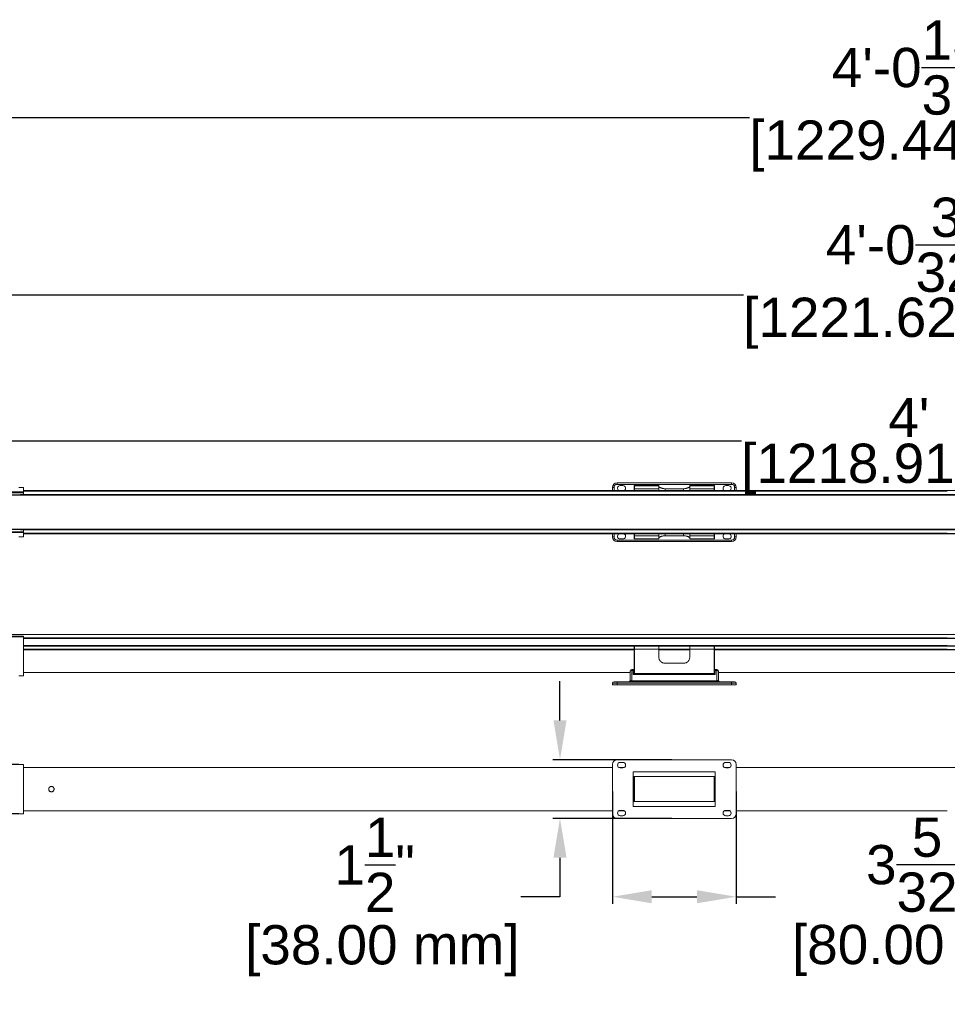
# Model space of a CAD drawing. Header units: inches. Extents: x -11.3 to 48.4, y -6.3 to 18.8.
# Tile 11 of 12: x 1.4 to 25, y -6.3 to 18.8. Entities that reach past the tile are written whole.
import ezdxf

# ---------------------------------------------------------------- set-up
doc = ezdxf.new("R2010")
doc.units = ezdxf.units.IN
doc.header["$MEASUREMENT"] = 0
doc.layers.add('DIMENSIONS', color=1, linetype='Continuous')
doc.styles.get("Standard").update_dxf_attribs({"font": 'Arial.ttf'})
doc.dimstyles.new('Big 1IN', dxfattribs={"dimtxt": 1, "dimasz": 1, "dimexe": 0.18, "dimexo": 0.0625, "dimgap": 0.09, "dimtad": 0, "dimtih": 1, "dimtoh": 1, "dimdec": 5, "dimzin": 0, "dimdsep": 46, "dimlunit": 4, "dimtxsty": 'Standard', "dimcen": 0.5, "dimadec": 0, "dimazin": 0, "dimtfac": 1, "dimtdec": 5, "dimtofl": 0, "dimtmove": 0, "dimatfit": 3, "dimfxl": 1, "dimtolj": 1, "dimtzin": 0, "dimarcsym": 0})

# ---------------------------------------------------------------- blocks, each defined once
blk = doc.blocks.new('*D8')
at = {"layer": 'Defpoints', "color": 0, "transparency": 16777216}
for p in [(47.988, 8.049), (0, 6.227), (47.988, 6.227)]:
    blk.add_point(p, dxfattribs=at)
at = {"layer": 'DIMENSIONS', "color": 0, "lineweight": -2, "transparency": 16777216}
for p, q in [((0, 6.289), (0, 8.229)), ((1, 8.049), (19.73, 8.049)), ((46.988, 8.049), (28.259, 8.049)), ((47.988, 6.289), (47.988, 8.229))]:
    blk.add_line(p, q, dxfattribs=at)
at = {"layer": 'DIMENSIONS', "color": 0, "transparency": 16777216}
for points in [[(1, 8.216), (1, 7.882), (0, 8.049)], [(46.988, 8.216), (46.988, 7.882), (47.988, 8.049)]]:
    blk.add_solid(points, dxfattribs=at)
at = {"layer": 'DIMENSIONS', "color": 0, "transparency": 16777216, "char_height": 1, "attachment_point": 5}
for s, insert in [("\\A1;4'", (23.994, 8.639)), ('\\A1;[1218.91 mm]', (23.994, 7.323))]:
    blk.add_mtext(s, dxfattribs=dict(at, insert=insert))
blk = doc.blocks.new('*D9')
at = {"layer": 'Defpoints', "color": 0, "transparency": 16777216}
for p in [(0, 11.766), (0, 6.21), (48.095, 6.21)]:
    blk.add_point(p, dxfattribs=at)
at = {"layer": 'DIMENSIONS', "color": 0, "lineweight": -2, "transparency": 16777216}
for p, q in [((0, 6.272), (0, 11.946)), ((48.095, 6.272), (48.095, 11.946)), ((1, 11.766), (19.783, 11.766)), ((47.095, 11.766), (28.312, 11.766))]:
    blk.add_line(p, q, dxfattribs=at)
at = {"layer": 'DIMENSIONS', "color": 0, "transparency": 16777216}
for points in [[(1, 11.933), (1, 11.6), (0, 11.766)], [(47.095, 11.933), (47.095, 11.6), (48.095, 11.766)]]:
    blk.add_solid(points, dxfattribs=at)
at = {"layer": 'DIMENSIONS', "color": 0, "transparency": 16777216, "char_height": 1, "attachment_point": 5}
for s, insert in [('\\A1;4\'-0{\\H1x;\\S3/32;}"', (24.048, 13.039)), ('\\A1;[1221.62 mm]', (24.048, 11.04))]:
    blk.add_mtext(s, dxfattribs=dict(at, insert=insert))
blk = doc.blocks.new('*D10')
at = {"layer": 'Defpoints', "color": 0, "transparency": 16777216}
for p in [(0, 16.279), (0, 6.224), (48.403, 6.224)]:
    blk.add_point(p, dxfattribs=at)
at = {"layer": 'DIMENSIONS', "color": 0, "lineweight": -2, "transparency": 16777216}
for p, q in [((0, 6.287), (0, 16.459)), ((48.403, 6.287), (48.403, 16.459)), ((1, 16.279), (19.937, 16.279)), ((47.403, 16.279), (28.466, 16.279))]:
    blk.add_line(p, q, dxfattribs=at)
at = {"layer": 'DIMENSIONS', "color": 0, "transparency": 16777216}
for points in [[(1, 16.445), (1, 16.112), (0, 16.279)], [(47.403, 16.445), (47.403, 16.112), (48.403, 16.279)]]:
    blk.add_solid(points, dxfattribs=at)
at = {"layer": 'DIMENSIONS', "color": 0, "transparency": 16777216, "char_height": 1, "attachment_point": 5}
for s, insert in [('\\A1;4\'-0{\\H1x;\\S13/32;}"', (24.202, 17.552)), ('\\A1;[1229.44 mm]', (24.202, 15.552))]:
    blk.add_mtext(s, dxfattribs=dict(at, insert=insert))
blk = doc.blocks.new('*D11')
at = {"layer": 'Defpoints', "color": 0, "transparency": 16777216}
for p in [(1.397, -0.193), (-0.875, -1.456), (1.397, -1.456)]:
    blk.add_point(p, dxfattribs=at)
at = {"layer": 'DIMENSIONS', "color": 0, "lineweight": -2, "transparency": 16777216}
for p, q in [((-0.875, 0.807), (-0.875, 1.807)), ((1.335, -0.193), (-1.055, -0.193)), ((1.335, -1.456), (-1.055, -1.456)), ((-0.875, -2.456), (-0.875, -3.456)), ((-0.875, -3.456), (-1.875, -3.456))]:
    blk.add_line(p, q, dxfattribs=at)
at = {"layer": 'DIMENSIONS', "color": 0, "transparency": 16777216}
for points in [[(-1.042, 0.807), (-0.709, 0.807), (-0.875, -0.193)], [(-1.042, -2.456), (-0.709, -2.456), (-0.875, -1.456)]]:
    blk.add_solid(points, dxfattribs=at)
at = {"layer": 'DIMENSIONS', "color": 0, "transparency": 16777216, "char_height": 1, "attachment_point": 5}
for s, insert in [('\\A1;1{\\H1x;\\S1/4;}"', (-5.362, -2.211)), ('\\A1;[32.08 mm]', (-5.362, -4.183))]:
    blk.add_mtext(s, dxfattribs=dict(at, insert=insert))
blk = doc.blocks.new('*D12')
at = {"layer": 'Defpoints', "color": 0, "transparency": 16777216}
for p in [(18.023, -0.075), (15.113, -1.571), (18.023, -1.571)]:
    blk.add_point(p, dxfattribs=at)
at = {"layer": 'DIMENSIONS', "color": 0, "lineweight": -2, "transparency": 16777216}
for p, q in [((15.113, 0.925), (15.113, 1.925)), ((17.961, -0.075), (14.933, -0.075)), ((17.961, -1.571), (14.933, -1.571)), ((15.113, -2.571), (15.113, -3.571)), ((15.113, -3.571), (14.113, -3.571))]:
    blk.add_line(p, q, dxfattribs=at)
at = {"layer": 'DIMENSIONS', "color": 0, "transparency": 16777216}
for points in [[(14.946, 0.925), (15.28, 0.925), (15.113, -0.075)], [(14.946, -2.571), (15.28, -2.571), (15.113, -1.571)]]:
    blk.add_solid(points, dxfattribs=at)
at = {"layer": 'DIMENSIONS', "color": 0, "transparency": 16777216, "insert": (10.394, -3.571), "char_height": 1, "attachment_point": 5}
blk.add_mtext('\\A1;1{\\H1x;\\S1/2;}"\\P [38.00 mm]', dxfattribs=at)
blk = doc.blocks.new('*D13')
at = {"layer": 'Defpoints', "color": 0, "transparency": 16777216}
for p in [(16.448, -0.823), (19.598, -0.823), (19.598, -3.565)]:
    blk.add_point(p, dxfattribs=at)
at = {"layer": 'DIMENSIONS', "color": 0, "lineweight": -2, "transparency": 16777216}
for p, q in [((16.448, -0.886), (16.448, -3.745)), ((19.598, -0.886), (19.598, -3.745)), ((17.448, -3.565), (18.598, -3.565)), ((19.598, -3.565), (20.598, -3.565))]:
    blk.add_line(p, q, dxfattribs=at)
at = {"layer": 'DIMENSIONS', "color": 0, "transparency": 16777216}
for points in [[(17.448, -3.398), (17.448, -3.731), (16.448, -3.565)], [(18.598, -3.398), (18.598, -3.731), (19.598, -3.565)]]:
    blk.add_solid(points, dxfattribs=at)
at = {"layer": 'DIMENSIONS', "color": 0, "transparency": 16777216, "insert": (24.317, -3.565), "char_height": 1, "attachment_point": 5}
blk.add_mtext('\\A1;3{\\H1x;\\S5/32;}"\\P [80.00 mm]', dxfattribs=at)

msp = doc.modelspace()

# ---------------------------------------------------------------- linework, layer by layer
at = {"color": 7, "linetype": 'Continuous', "lineweight": 15}
for p, q in [((1.45669, 6.856706), (1.33858, 6.856706)), ((1.45669, 6.856706), (1.45669, 6.744377)), ((8.646423, 6.777966), (1.45669, 6.777966)), ((24.972866, 6.777966), (8.646423, 6.777966)), ((16.448439, 6.777966), (16.448439, 6.856706)), ((16.487808, 6.856706), (16.448439, 6.856706)), ((16.566548, 6.935446), (16.566548, 6.974816)), ((16.566548, 6.974816), (19.479929, 6.974816)), ((19.479929, 6.935446), (16.566548, 6.935446)), ((16.714186, 6.905918), (16.645289, 6.905918)), ((16.999619, 6.894626), (16.999619, 6.896076)), ((16.999619, 6.823913), (16.999619, 6.894626)), ((16.999619, 6.823913), (17.007492, 6.823913)), ((16.999619, 6.760202), (16.999619, 6.823913)), ((17.629539, 6.90395), (17.007492, 6.90395)), ((17.007492, 6.902483), (17.007492, 6.823913)), ((17.629539, 6.902483), (17.007492, 6.902483)), ((17.629539, 6.823913), (17.007492, 6.823913)), ((17.629539, 6.902483), (17.629539, 6.90395)), ((17.629539, 6.823913), (17.629539, 6.902483)), ((17.629539, 6.760202), (17.629539, 6.823913)), ((18.416939, 6.777966), (17.629539, 6.777966)), ((17.787019, 6.826245), (18.259459, 6.826245)), ((19.038985, 6.90395), (18.416939, 6.90395)), ((18.416939, 6.90395), (18.416939, 6.902483)), ((18.416939, 6.902483), (18.416939, 6.823913)), ((19.038985, 6.902483), (18.416939, 6.902483)), ((19.038985, 6.823913), (18.416939, 6.823913)), ((18.416939, 6.823913), (18.416939, 6.760202)), ((19.038985, 6.823913), (19.038985, 6.902483)), ((19.038985, 6.823913), (19.046859, 6.823913)), ((19.046859, 6.896076), (19.046859, 6.894626)), ((19.046859, 6.894626), (19.046859, 6.823913)), ((19.046859, 6.823913), (19.046859, 6.760202)), ((19.401189, 6.905918), (19.332291, 6.905918)), ((19.479929, 6.935446), (19.479929, 6.974816)), ((19.598039, 6.856706), (19.558669, 6.856706)), ((19.598039, 6.856706), (19.598039, 6.777966)), ((1.45669, 6.744377), (0.047244, 6.744377)), ((0.137795, 6.733277), (1.45669, 6.733277)), ((1.45669, 6.72198), (0.137795, 6.72198)), ((8.646423, 6.666818), (0.137795, 6.666818)), ((1.45669, 6.677312), (1.37795, 6.677312)), ((1.37795, 6.666818), (1.37795, 6.677312)), ((8.646423, 6.760202), (1.45669, 6.760202)), ((1.45669, 6.744377), (1.45669, 6.733277)), ((1.45669, 6.733277), (1.45669, 6.72198)), ((1.45669, 6.72198), (1.45669, 6.677312)), ((24.972866, 6.760202), (8.646423, 6.760202)), ((24.972866, 6.666818), (8.646423, 6.666818)), ((0.137795, 5.786754), (8.646423, 5.786754)), ((1.37795, 5.786754), (1.37795, 5.77626)), ((1.37795, 5.77626), (1.45669, 5.77626)), ((1.45669, 5.77626), (1.45669, 5.731592)), ((8.646423, 5.786754), (24.972866, 5.786754)), ((24.972866, 5.786754), (40.874458, 5.786754)), ((1.45669, 5.709195), (0.047244, 5.709195)), ((0.137795, 5.731592), (1.45669, 5.731592)), ((1.45669, 5.720294), (0.137795, 5.720294)), ((1.33858, 5.596866), (1.45669, 5.596866)), ((1.45669, 5.731592), (1.45669, 5.720294)), ((1.45669, 5.720294), (1.45669, 5.709195)), ((1.45669, 5.709195), (1.45669, 5.596866)), ((1.45669, 5.69337), (8.646423, 5.69337)), ((1.45669, 5.675606), (8.646423, 5.675606)), ((8.646423, 5.69337), (24.972866, 5.69337)), ((8.646423, 5.675606), (24.972866, 5.675606)), ((16.448439, 5.596866), (16.448439, 5.675606)), ((16.487808, 5.596866), (16.448439, 5.596866)), ((16.566548, 5.518126), (19.479929, 5.518126)), ((16.566548, 5.478756), (16.566548, 5.518126)), ((16.645289, 5.547653), (16.714186, 5.547653)), ((16.999619, 5.629658), (16.999619, 5.69337)), ((16.999619, 5.629658), (17.007492, 5.629658)), ((16.999619, 5.558946), (16.999619, 5.629658)), ((16.999619, 5.557496), (16.999619, 5.558946)), ((17.629539, 5.629658), (17.007492, 5.629658)), ((17.007492, 5.629658), (17.007492, 5.551089)), ((17.629539, 5.551089), (17.007492, 5.551089)), ((17.007492, 5.549622), (17.629539, 5.549622)), ((17.629539, 5.629658), (17.629539, 5.69337)), ((17.629539, 5.675606), (18.416939, 5.675606)), ((17.629539, 5.551089), (17.629539, 5.629658)), ((17.629539, 5.549622), (17.629539, 5.551089)), ((18.259459, 5.627327), (17.787019, 5.627327)), ((18.416939, 5.69337), (18.416939, 5.629658)), ((19.038985, 5.629658), (18.416939, 5.629658)), ((18.416939, 5.629658), (18.416939, 5.551089)), ((19.038985, 5.551089), (18.416939, 5.551089)), ((18.416939, 5.551089), (18.416939, 5.549622)), ((18.416939, 5.549622), (19.038985, 5.549622)), ((19.038985, 5.629658), (19.046859, 5.629658)), ((19.038985, 5.551089), (19.038985, 5.629658)), ((19.046859, 5.69337), (19.046859, 5.629658)), ((19.046859, 5.629658), (19.046859, 5.558946)), ((19.046859, 5.558946), (19.046859, 5.557496)), ((19.332291, 5.547653), (19.401189, 5.547653)), ((19.479929, 5.478756), (19.479929, 5.518126)), ((19.598039, 5.596866), (19.558669, 5.596866)), ((19.598039, 5.675606), (19.598039, 5.596866)), ((24.972866, 5.675606), (32.338058, 5.675606)), ((19.479929, 5.478756), (16.566548, 5.478756)), ((8.646423, 3.110182), (0.137795, 3.110182)), ((8.646423, 3.016286), (1.45669, 3.016286)), ((24.972866, 3.110182), (8.646423, 3.110182)), ((24.972866, 3.016286), (8.646423, 3.016286)), ((40.874458, 3.110182), (24.972866, 3.110182)), ((40.874458, 3.016286), (24.972866, 3.016286)), ((8.646423, 2.826718), (1.45669, 2.826718)), ((24.972866, 2.826718), (8.646423, 2.826718)), ((16.999619, 2.740829), (16.999619, 2.807033)), ((17.007492, 2.814907), (17.007492, 2.741347)), ((17.629539, 2.814907), (17.007492, 2.814907)), ((17.629539, 2.741347), (17.629539, 2.814907)), ((19.038985, 2.814907), (18.416939, 2.814907)), ((18.416939, 2.814907), (18.416939, 2.741347)), ((19.038985, 2.741347), (19.038985, 2.814907)), ((19.046859, 2.807033), (19.046859, 2.740829)), ((40.874458, 2.826718), (24.972866, 2.826718)), ((1.45669, 2.73223), (8.646423, 2.73223)), ((8.646423, 2.73223), (16.999619, 2.73223)), ((16.999619, 2.118783), (16.999619, 2.740829)), ((17.629539, 2.741347), (17.007492, 2.741347)), ((17.629539, 2.539317), (17.629539, 2.741347)), ((17.629539, 2.73223), (18.416939, 2.73223)), ((18.416939, 2.741347), (18.416939, 2.539317)), ((19.038985, 2.741347), (18.416939, 2.741347)), ((19.046859, 2.740829), (19.046859, 2.118783)), ((19.046859, 2.73223), (24.972866, 2.73223)), ((24.972866, 2.73223), (32.338058, 2.73223)), ((18.259459, 2.381837), (17.787019, 2.381837)), ((1.45669, 2.145617), (2.096453, 2.145617)), ((2.233381, 2.145617), (8.646423, 2.145617)), ((8.646423, 2.145617), (16.901194, 2.145617)), ((16.901194, 1.948767), (16.901194, 2.182621)), ((16.979934, 2.221991), (16.940564, 2.221991)), ((16.940564, 2.199259), (16.940564, 1.932129)), ((16.979934, 2.199259), (16.940564, 2.199259)), ((16.979934, 2.221991), (16.979934, 2.199259)), ((16.979934, 2.199259), (16.979934, 2.095131)), ((16.999619, 2.14687), (16.979934, 2.14687)), ((19.066544, 2.117862), (16.979934, 2.117862)), ((19.066544, 2.095131), (16.979934, 2.095131)), ((19.046859, 2.14687), (19.066544, 2.14687)), ((19.105914, 2.221991), (19.066544, 2.221991)), ((19.066544, 2.199259), (19.066544, 2.221991)), ((19.066544, 2.095131), (19.066544, 2.199259)), ((19.105914, 2.199259), (19.066544, 2.199259)), ((19.105914, 1.932129), (19.105914, 2.199259)), ((19.145284, 2.182621), (19.145284, 1.948767)), ((19.145284, 2.145617), (24.972866, 2.145617)), ((24.972866, 2.145617), (32.239633, 2.145617)), ((16.566548, 1.870027), (16.448439, 1.870027)), ((16.448439, 1.830657), (16.448439, 1.870027)), ((16.566548, 1.830657), (16.448439, 1.830657)), ((16.487808, 1.909397), (16.566548, 1.909397)), ((16.566548, 1.870027), (16.566548, 1.909397)), ((16.566548, 1.909397), (19.479929, 1.909397)), ((19.479929, 1.870027), (16.566548, 1.870027)), ((16.566548, 1.870027), (16.566548, 1.830657)), ((19.479929, 1.830657), (16.566548, 1.830657)), ((16.940564, 1.909397), (16.940564, 1.932129)), ((16.940564, 1.932129), (19.105914, 1.932129)), ((19.105914, 1.909397), (19.105914, 1.932129)), ((19.479929, 1.870027), (19.479929, 1.909397)), ((19.479929, 1.909397), (19.558669, 1.909397)), ((19.598039, 1.870027), (19.479929, 1.870027)), ((19.479929, 1.830657), (19.479929, 1.870027)), ((19.598039, 1.830657), (19.479929, 1.830657)), ((19.598039, 1.870027), (19.598039, 1.830657)), ((16.448439, -1.453343), (16.448439, -0.193503)), ((19.479929, -0.075393), (16.566548, -0.075393)), ((16.714186, -0.14429), (16.645289, -0.14429)), ((19.401189, -0.14429), (19.332291, -0.14429)), ((19.598039, -1.453343), (19.598039, -0.193503)), ((8.646423, -0.272243), (1.45669, -0.272243)), ((16.448439, -0.272243), (8.646423, -0.272243)), ((16.749674, -0.272243), (16.609801, -0.272243)), ((16.645289, -0.282085), (16.714186, -0.282085)), ((16.979934, -1.265385), (16.979934, -0.381461)), ((16.979934, -0.381461), (19.066544, -0.381461)), ((19.066544, -1.265385), (19.066544, -0.381461)), ((19.436676, -0.272243), (19.296803, -0.272243)), ((19.332291, -0.282085), (19.401189, -0.282085)), ((24.972866, -0.272243), (19.598039, -0.272243)), ((31.786878, -0.272243), (24.972866, -0.272243)), ((19.066544, -0.504673), (16.979934, -0.504673)), ((16.979934, -0.685628), (16.999619, -0.685628)), ((16.999619, -1.142173), (16.999619, -0.504673)), ((19.046859, -0.504673), (19.046859, -1.142173)), ((19.046859, -0.685628), (19.066544, -0.685628)), ((16.999619, -0.961218), (16.979934, -0.961218)), ((19.066544, -0.961218), (19.046859, -0.961218)), ((16.979934, -1.142173), (19.066544, -1.142173)), ((1.45669, -1.374603), (8.646423, -1.374603)), ((8.646423, -1.374603), (16.448439, -1.374603)), ((16.609801, -1.374603), (16.749674, -1.374603)), ((16.714186, -1.36476), (16.645289, -1.36476)), ((16.645289, -1.502555), (16.714186, -1.502555)), ((16.979934, -1.265385), (19.066544, -1.265385)), ((19.296803, -1.374603), (19.436676, -1.374603)), ((19.401189, -1.36476), (19.332291, -1.36476)), ((19.332291, -1.502555), (19.401189, -1.502555)), ((19.598039, -1.374603), (24.972866, -1.374603)), ((19.479929, -1.571453), (16.566548, -1.571453))]:
    msp.add_line(p, q, dxfattribs=at)
at = {"color": 8, "linetype": 'Continuous', "lineweight": 15}
for p, q in [((1.45669, 6.777256), (8.646423, 6.777256)), ((8.646423, 6.777256), (24.972866, 6.777256)), ((16.487808, 6.856706), (16.487808, 6.777966)), ((17.007492, 6.90395), (17.007492, 6.902483)), ((17.007492, 6.823913), (17.007492, 6.760202)), ((17.629539, 6.777256), (18.416939, 6.777256)), ((17.787019, 6.826245), (17.787019, 6.777966)), ((18.259459, 6.777966), (18.259459, 6.826245)), ((19.038985, 6.902483), (19.038985, 6.90395)), ((19.038985, 6.760202), (19.038985, 6.823913)), ((19.558669, 6.777966), (19.558669, 6.856706)), ((24.972866, 6.777256), (32.338058, 6.777256)), ((8.646423, 6.66191), (0.137795, 6.66191)), ((8.646423, 6.769393), (1.45669, 6.769393)), ((8.646423, 6.759944), (1.45669, 6.759944)), ((1.45669, 6.678295), (8.646423, 6.678295)), ((24.972866, 6.769393), (8.646423, 6.769393)), ((24.972866, 6.759944), (8.646423, 6.759944)), ((8.646423, 6.678295), (24.972866, 6.678295)), ((24.972866, 6.66191), (8.646423, 6.66191)), ((18.416939, 6.769393), (17.629539, 6.769393)), ((24.972866, 6.678295), (40.874458, 6.678295)), ((40.874458, 6.66191), (24.972866, 6.66191)), ((0.137795, 5.791662), (8.646423, 5.791662)), ((8.646423, 5.775277), (1.45669, 5.775277)), ((8.646423, 5.791662), (24.972866, 5.791662)), ((24.972866, 5.775277), (8.646423, 5.775277)), ((24.972866, 5.791662), (40.874458, 5.791662)), ((40.874458, 5.775277), (24.972866, 5.775277)), ((1.45669, 5.693628), (8.646423, 5.693628)), ((1.45669, 5.684179), (8.646423, 5.684179)), ((8.646423, 5.676315), (1.45669, 5.676315)), ((8.646423, 5.693628), (24.972866, 5.693628)), ((8.646423, 5.684179), (24.972866, 5.684179)), ((24.972866, 5.676315), (8.646423, 5.676315)), ((16.487808, 5.675606), (16.487808, 5.596866)), ((17.007492, 5.69337), (17.007492, 5.629658)), ((17.007492, 5.551089), (17.007492, 5.549622)), ((17.629539, 5.684179), (18.416939, 5.684179)), ((18.416939, 5.676315), (17.629539, 5.676315)), ((17.787019, 5.675606), (17.787019, 5.627327)), ((18.259459, 5.627327), (18.259459, 5.675606)), ((19.038985, 5.629658), (19.038985, 5.69337)), ((19.038985, 5.549622), (19.038985, 5.551089)), ((19.558669, 5.596866), (19.558669, 5.675606)), ((24.972866, 5.684179), (32.338058, 5.684179)), ((32.338058, 5.676315), (24.972866, 5.676315)), ((1.45669, 3.025076), (8.646423, 3.025076)), ((8.646423, 3.012928), (1.45669, 3.012928)), ((8.646423, 3.025076), (24.972866, 3.025076)), ((24.972866, 3.012928), (8.646423, 3.012928)), ((40.874458, 3.012928), (24.972866, 3.012928)), ((1.45669, 2.836589), (8.646423, 2.836589)), ((8.646423, 2.818844), (1.45669, 2.818844)), ((8.646423, 2.836589), (24.972866, 2.836589)), ((24.972866, 2.818844), (8.646423, 2.818844)), ((40.874458, 2.818844), (24.972866, 2.818844)), ((1.45669, 2.740104), (8.646423, 2.740104)), ((8.646423, 2.724755), (1.45669, 2.724755)), ((8.646423, 2.740104), (16.999619, 2.740104)), ((16.999619, 2.724755), (8.646423, 2.724755)), ((17.007492, 2.741347), (17.007492, 2.117862)), ((17.629539, 2.740104), (18.416939, 2.740104)), ((18.416939, 2.724755), (17.629539, 2.724755)), ((19.038985, 2.117862), (19.038985, 2.741347)), ((19.046859, 2.740104), (24.972866, 2.740104)), ((24.972866, 2.724755), (19.046859, 2.724755)), ((32.338058, 2.724755), (24.972866, 2.724755)), ((16.940564, 2.199259), (16.940564, 2.221991)), ((19.105914, 2.221991), (19.105914, 2.199259)), ((16.999619, -0.691815), (16.979934, -0.691815)), ((16.979934, -0.709722), (16.999619, -0.709722)), ((16.999619, -0.715599), (16.979934, -0.715599)), ((16.979934, -0.721591), (16.999619, -0.721591)), ((16.999619, -0.735074), (16.979934, -0.735074)), ((16.979934, -0.745356), (16.999619, -0.745356)), ((17.007492, -0.504673), (17.007492, -1.142173)), ((19.038985, -1.142173), (19.038985, -0.504673)), ((19.066544, -0.691815), (19.046859, -0.691815)), ((19.046859, -0.709722), (19.066544, -0.709722)), ((19.066544, -0.715599), (19.046859, -0.715599)), ((19.046859, -0.721591), (19.066544, -0.721591)), ((19.066544, -0.735074), (19.046859, -0.735074)), ((19.046859, -0.745356), (19.066544, -0.745356)), ((16.999619, -0.752416), (16.979934, -0.752416)), ((16.979934, -0.89443), (16.999619, -0.89443)), ((16.999619, -0.90149), (16.979934, -0.90149)), ((16.979934, -0.911772), (16.999619, -0.911772)), ((16.999619, -0.925255), (16.979934, -0.925255)), ((16.979934, -0.931247), (16.999619, -0.931247)), ((16.999619, -0.937123), (16.979934, -0.937123)), ((16.979934, -0.955031), (16.999619, -0.955031)), ((19.066544, -0.752416), (19.046859, -0.752416)), ((19.046859, -0.89443), (19.066544, -0.89443)), ((19.066544, -0.90149), (19.046859, -0.90149)), ((19.046859, -0.911772), (19.066544, -0.911772)), ((19.066544, -0.925255), (19.046859, -0.925255)), ((19.046859, -0.931247), (19.066544, -0.931247)), ((19.066544, -0.937123), (19.046859, -0.937123)), ((19.046859, -0.955031), (19.066544, -0.955031))]:
    msp.add_line(p, q, dxfattribs=at)
at = {"color": 0, "linetype": 'Continuous', "lineweight": 15}
for p, q in [((1.45669, 3.055903), (0.043532, 3.055903)), ((1.45669, 3.072112), (0.134322, 3.072112)), ((1.45669, 3.069633), (0.134322, 3.069633)), ((1.45669, 3.072112), (1.45669, 3.069633)), ((1.45669, 3.069633), (1.45669, 3.055903)), ((1.45669, 3.055903), (1.45669, 2.064354)), ((1.338269, 2.064354), (1.45669, 2.064354)), ((1.45669, -0.193296), (1.338269, -0.193296)), ((1.45669, -0.193296), (1.45669, -1.456454)), ((1.338269, -1.456454), (1.45669, -1.456454))]:
    msp.add_line(p, q, dxfattribs=at)
at = {"color": 7, "linetype": 'Continuous', "lineweight": 15, "flags": 128}
for points in [[(16.901194, 2.182621), (16.90195, 2.185867), (16.90419, 2.188988), (16.907829, 2.191865), (16.912725, 2.194386), (16.918691, 2.196455), (16.925497, 2.197993), (16.932883, 2.19894), (16.940564, 2.199259)], [(19.105914, 2.199259), (19.113594, 2.19894), (19.12098, 2.197993), (19.127786, 2.196455), (19.133752, 2.194386), (19.138649, 2.191865), (19.142287, 2.188988), (19.144527, 2.185867), (19.145284, 2.182621)]]:
    msp.add_lwpolyline(points, dxfattribs=at)
at = {"color": 7, "linetype": 'Continuous', "lineweight": 15}
for centre, radius, start, end in [((16.566549, 6.856706), 0.11811, 90, 180), ((16.566549, 6.856706), 0.07874, 90, 180), ((16.645289, 6.837021), 0.068898, 90, 238.9972809), ((16.714186, 6.837021), 0.068898, 301.0027191, 90), ((17.007493, 6.896076), 0.007874, 90, 180), ((17.007484, 6.894617), 0.007866, 89.938459, 179.9370751), ((19.038985, 6.896076), 0.007874, 0, 90), ((19.038993, 6.894617), 0.007866, 0.0629249, 90.061541), ((19.332291, 6.837021), 0.068898, 90, 238.9972809), ((19.401189, 6.837021), 0.068898, 301.0027191, 90), ((19.479929, 6.856706), 0.11811, 0, 90), ((19.479929, 6.856706), 0.07874, 0, 90), ((16.566549, 5.596866), 0.11811, 180, 270), ((16.566549, 5.596866), 0.07874, 180, 270), ((16.645289, 5.616551), 0.068898, 121.0027191, 270), ((16.714186, 5.616551), 0.068898, 270, 58.9972809), ((17.007484, 5.558955), 0.007866, 180.0629249, 270.061541), ((17.007493, 5.557496), 0.007874, 180, 270), ((19.038993, 5.558955), 0.007866, 269.938459, 359.9370751), ((19.038985, 5.557496), 0.007874, 270, 0), ((19.332291, 5.616551), 0.068898, 121.0027191, 270), ((19.401189, 5.616551), 0.068898, 270, 58.9972809), ((19.479929, 5.596866), 0.07874, 270, 0), ((19.479929, 5.596866), 0.11811, 270, 0), ((17.007493, 2.807033), 0.007874, 90, 180), ((19.038985, 2.807033), 0.007874, 0, 90), ((17.005533, 2.711037), 0.030373, 86.3001593, 101.227893), ((19.040945, 2.711037), 0.030373, 78.772107, 93.6998407), ((2.165347, 1.596724), 0.553199, 82.9357221, 97.1540925), ((16.940564, 2.182621), 0.03937, 90, 180), ((19.105914, 2.182621), 0.03937, 0, 90), ((16.487809, 1.870027), 0.03937, 90, 180), ((16.861824, 1.948767), 0.03937, 270, 0), ((19.184654, 1.948767), 0.03937, 180, 270), ((19.558669, 1.870027), 0.03937, 0, 90), ((16.566549, -0.193503), 0.11811, 90, 180), ((16.645289, -0.213188), 0.068898, 90, 270), ((16.714186, -0.213188), 0.068898, 270, 90), ((19.332291, -0.213188), 0.068898, 90, 270), ((19.401189, -0.213188), 0.068898, 270, 90), ((19.479929, -0.193503), 0.11811, 0, 90), ((16.566549, -1.453343), 0.11811, 180, 270), ((16.645289, -1.433658), 0.068898, 90, 270), ((16.714186, -1.433658), 0.068898, 270, 90), ((19.332291, -1.433658), 0.068898, 90, 270), ((19.401189, -1.433658), 0.068898, 270, 90), ((19.479929, -1.453343), 0.11811, 270, 0)]:
    msp.add_arc(centre, radius, start, end, dxfattribs=at)
for centre, major_axis, start_param, end_param in [((16.940564, 1.948767), (0.03937, 0), 3.141592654, 4.71238898), ((19.105914, 1.948767), (-0.03937, 0), 1.570796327, 3.141592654)]:
    msp.add_ellipse(centre, major_axis=major_axis, ratio=0.422618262, start_param=start_param, end_param=end_param, dxfattribs=at)
for points, knots in [([(17.629539, 6.885384), (17.629539, 6.882887), (17.630566, 6.880185), (17.634527, 6.87441), (17.637498, 6.871307), (17.64524, 6.864925), (17.649959, 6.861675), (17.661065, 6.855159), (17.66753, 6.851864), (17.681744, 6.845629), (17.689512, 6.842669), (17.706452, 6.837227), (17.715683, 6.834744), (17.734774, 6.830681), (17.74473, 6.829063), (17.765541, 6.826832), (17.776263, 6.826245), (17.787019, 6.826245)], [0, 0, 0, 0, 0.125, 0.125, 0.25, 0.25, 0.375, 0.375, 0.5, 0.5, 0.625, 0.625, 0.75, 0.75, 0.875, 0.875, 1, 1, 1, 1]), ([(18.259459, 6.826245), (18.270201, 6.826245), (18.280725, 6.82682), (18.301367, 6.829012), (18.31158, 6.830657), (18.330756, 6.834733), (18.339806, 6.837162), (18.356883, 6.842637), (18.364726, 6.845626), (18.378923, 6.851852), (18.385366, 6.855134), (18.396516, 6.861672), (18.401224, 6.864917), (18.408928, 6.871261), (18.411928, 6.874381), (18.415912, 6.880183), (18.416939, 6.882889), (18.416939, 6.885384)], [0, 0, 0, 0, 0.125, 0.125, 0.25, 0.25, 0.375, 0.375, 0.5, 0.5, 0.625, 0.625, 0.75, 0.75, 0.875, 0.875, 1, 1, 1, 1]), ([(17.787019, 5.627327), (17.776277, 5.627327), (17.765752, 5.626752), (17.745111, 5.62456), (17.734897, 5.622914), (17.715722, 5.618839), (17.706672, 5.61641), (17.689595, 5.610935), (17.681751, 5.607945), (17.667554, 5.60172), (17.661111, 5.598438), (17.649961, 5.5919), (17.645253, 5.588654), (17.637549, 5.582311), (17.634549, 5.579191), (17.630565, 5.573389), (17.629539, 5.570683), (17.629539, 5.568188)], [0, 0, 0, 0, 0.125, 0.125, 0.25, 0.25, 0.375, 0.375, 0.5, 0.5, 0.625, 0.625, 0.75, 0.75, 0.875, 0.875, 1, 1, 1, 1]), ([(18.416939, 5.568188), (18.416939, 5.570685), (18.415911, 5.573387), (18.411951, 5.579162), (18.408979, 5.582265), (18.401237, 5.588647), (18.396518, 5.591897), (18.385412, 5.598413), (18.378947, 5.601708), (18.364733, 5.607943), (18.356965, 5.610903), (18.340025, 5.616345), (18.330794, 5.618828), (18.311703, 5.622891), (18.301747, 5.624509), (18.280936, 5.62674), (18.270214, 5.627327), (18.259459, 5.627327)], [0, 0, 0, 0, 0.125, 0.125, 0.25, 0.25, 0.375, 0.375, 0.5, 0.5, 0.625, 0.625, 0.75, 0.75, 0.875, 0.875, 1, 1, 1, 1]), ([(17.787019, 2.381837), (17.776277, 2.381837), (17.765752, 2.382924), (17.745111, 2.387151), (17.734897, 2.390348), (17.715722, 2.398515), (17.706672, 2.403481), (17.689595, 2.415158), (17.681751, 2.421752), (17.667554, 2.436211), (17.661111, 2.444186), (17.649961, 2.4611), (17.645253, 2.47), (17.637549, 2.48871), (17.634549, 2.498604), (17.630565, 2.51866), (17.629539, 2.528884), (17.629539, 2.539317)], [0, 0, 0, 0, 0.125, 0.125, 0.25, 0.25, 0.375, 0.375, 0.5, 0.5, 0.625, 0.625, 0.75, 0.75, 0.875, 0.875, 1, 1, 1, 1]), ([(18.416939, 2.539317), (18.416939, 2.528874), (18.415911, 2.51867), (18.411951, 2.4987), (18.408979, 2.488848), (18.401237, 2.470018), (18.396518, 2.461109), (18.385412, 2.444251), (18.378947, 2.436238), (18.364733, 2.421758), (18.356965, 2.415229), (18.340025, 2.403617), (18.330794, 2.398537), (18.311703, 2.390394), (18.301747, 2.38725), (18.280936, 2.382947), (18.270214, 2.381837), (18.259459, 2.381837)], [0, 0, 0, 0, 0.125, 0.125, 0.25, 0.25, 0.375, 0.375, 0.5, 0.5, 0.625, 0.625, 0.75, 0.75, 0.875, 0.875, 1, 1, 1, 1]), ([(2.096453, -0.823423), (2.096453, -0.827979), (2.0969, -0.832459), (2.098653, -0.84127), (2.09998, -0.845648), (2.10344, -0.85399), (2.105556, -0.857945), (2.110556, -0.865431), (2.113463, -0.868972), (2.122988, -0.878495), (2.130667, -0.883626), (2.147243, -0.890501), (2.156316, -0.892315), (2.16981, -0.892323), (2.17438, -0.891875), (2.183219, -0.890115), (2.187516, -0.888814), (2.195863, -0.88536), (2.199891, -0.883205), (2.207352, -0.878221), (2.210834, -0.875372), (2.217264, -0.868947), (2.220112, -0.865472), (2.225102, -0.858017), (2.227262, -0.853987), (2.230721, -0.845647), (2.232026, -0.841353), (2.233793, -0.832517), (2.234246, -0.827947), (2.234251, -0.814452), (2.232446, -0.805379), (2.225583, -0.788791), (2.22046, -0.781109), (2.210942, -0.771573), (2.207402, -0.768662), (2.199924, -0.763659), (2.195972, -0.761539), (2.187632, -0.758072), (2.183257, -0.756742), (2.174448, -0.754981), (2.169969, -0.75453), (2.160857, -0.754521), (2.156377, -0.754965), (2.147563, -0.75671), (2.143183, -0.758033), (2.13484, -0.761485), (2.130882, -0.763598), (2.12339, -0.768592), (2.119847, -0.771495), (2.110317, -0.781011), (2.105178, -0.788686), (2.098288, -0.805256), (2.096453, -0.81431), (2.096453, -0.823423)], [0, 0, 0, 0, 0.03125, 0.03125, 0.0625, 0.0625, 0.09375, 0.09375, 0.125, 0.125, 0.1875, 0.1875, 0.25, 0.25, 0.28125, 0.28125, 0.3125, 0.3125, 0.34375, 0.34375, 0.375, 0.375, 0.40625, 0.40625, 0.4375, 0.4375, 0.46875, 0.46875, 0.5, 0.5, 0.5625, 0.5625, 0.625, 0.625, 0.65625, 0.65625, 0.6875, 0.6875, 0.71875, 0.71875, 0.75, 0.75, 0.78125, 0.78125, 0.8125, 0.8125, 0.84375, 0.84375, 0.875, 0.875, 0.9375, 0.9375, 1, 1, 1, 1])]:
    msp.add_open_spline(points, degree=3, knots=knots, dxfattribs=at)

# ---------------------------------------------------------------- dimensions: what is measured, and where the dimension line sits
at = {"layer": 'DIMENSIONS'}
for base, p1, p2, picture, middle in [((0, 16.278728), (48.403308, 6.224318), (0, 6.224318), '*D10', (24.201654, 16.278728)), ((0, 11.766453), (48.095413, 6.209688), (0, 6.209688), '*D9', (24.047707, 11.766453)), ((19.598039, -3.564787), (16.448439, -0.823423), (19.598039, -0.823423), '*D13', (24.316961, -3.564787))]:
    dim = msp.add_linear_dim(base=base, p1=p1, p2=p2, dimstyle='Big 1IN', override={"dimpost": '\\X'}, dxfattribs=at)
    dim.commit()
    dim.dimension.update_dxf_attribs({"geometry": picture, "text_midpoint": middle, "dimtype": 160})
dim = msp.add_linear_dim(base=(47.988458, 8.049085), p1=(0, 6.226786), p2=(47.988458, 6.226786), dimstyle='Big 1IN', override={"dimpost": '\\X'}, dxfattribs=at)
dim.commit()
dim.dimension.update_dxf_attribs({"geometry": '*D8', "text_midpoint": (23.994229, 8.049085)})
dim = msp.add_linear_dim(base=(-0.875414, -1.456454), p1=(1.39748, -0.193296), p2=(1.39748, -1.456454), angle=90, dimstyle='Big 1IN', override={"dimpost": '\\X'}, dxfattribs=at)
dim.commit()
dim.dimension.update_dxf_attribs({"geometry": '*D11', "text_midpoint": (-5.362412, -3.456454)})
dim = msp.add_linear_dim(base=(15.113016, -1.571453), p1=(18.023239, -0.075393), p2=(18.023239, -1.571453), angle=90, dimstyle='Big 1IN', override={"dimpost": '\\X'}, dxfattribs=at)
dim.commit()
dim.dimension.update_dxf_attribs({"geometry": '*D12', "text_midpoint": (10.394094, -3.571453), "dimtype": 160})

doc.saveas('drawing.dxf')
